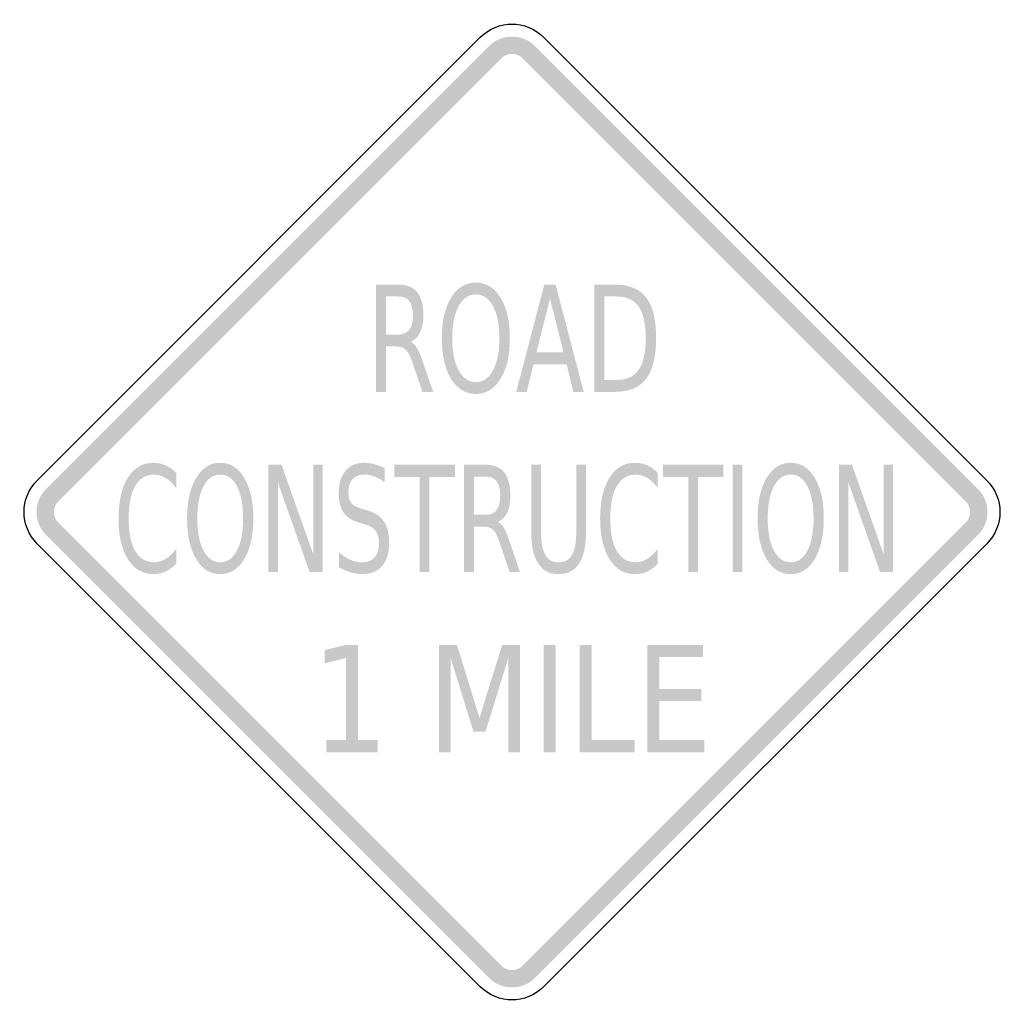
# Model space of a CAD drawing. Header units: inches. Extents: x -0.5 to 0.5, y -0.5 to 0.5.
import ezdxf

# ---------------------------------------------------------------- set-up
doc = ezdxf.new("R2010")
doc.units = ezdxf.units.IN
doc.header["$MEASUREMENT"] = 0

msp = doc.modelspace()

# ---------------------------------------------------------------- hatches: boundary and pattern name
for points in [[(0.0232, 0.4733), (0.0208, 0.4755), (0.0182, 0.4774), (0.0155, 0.4791), (0.0126, 0.4804), (0.0095, 0.4815), (0.0064, 0.4823), (0.0032, 0.4828), (0, 0.4829), (-0.0032, 0.4828), (-0.0064, 0.4823), (-0.0095, 0.4815), (-0.0126, 0.4804), (-0.0155, 0.4791), (-0.0182, 0.4774), (-0.0208, 0.4755), (-0.0232, 0.4733), (-0.0107, 0.4608), (-0.0096, 0.4618), (-0.0084, 0.4627), (-0.0071, 0.4635), (-0.0058, 0.4641), (-0.0044, 0.4646), (-0.003, 0.465), (-0.0015, 0.4652), (0, 0.4653), (0.0015, 0.4652), (0.003, 0.465), (0.0044, 0.4646), (0.0058, 0.4641), (0.0071, 0.4635), (0.0084, 0.4627), (0.0096, 0.4618), (0.0107, 0.4608), (0.0232, 0.4733)], [(-0.4608, 0.0107), (-0.0107, 0.4608), (-0.0232, 0.4733), (-0.4733, 0.0232), (-0.4608, 0.0107)], [(0.0107, 0.4608), (0.4608, 0.0107), (0.4733, 0.0232), (0.0232, 0.4733), (0.0107, 0.4608)], [(-0.2474, 0.048), (-0.2341, 0.048), (-0.2018, -0.0432), (-0.2018, 0.048), (-0.1923, 0.048), (-0.1923, -0.061), (-0.2056, -0.061), (-0.2378, 0.0302), (-0.2378, -0.061), (-0.2474, -0.061), (-0.2474, 0.048)], [(-0.1195, 0.048), (-0.058, 0.048), (-0.058, 0.0356), (-0.0838, 0.0356), (-0.0838, -0.061), (-0.0937, -0.061), (-0.0937, 0.0356), (-0.1195, 0.0356), (-0.1195, 0.048)], [(0.1533, 0.048), (0.2148, 0.048), (0.2148, 0.0356), (0.189, 0.0356), (0.189, -0.061), (0.1791, -0.061), (0.1791, 0.0356), (0.1533, 0.0356), (0.1533, 0.048)], [(0.2242, 0.048), (0.234, 0.048), (0.234, -0.061), (0.2242, -0.061), (0.2242, 0.048)], [(0.332, 0.048), (0.3453, 0.048), (0.3775, -0.0432), (0.3775, 0.048), (0.3871, 0.048), (0.3871, -0.061), (0.3738, -0.061), (0.3416, 0.0302), (0.3416, -0.061), (0.332, -0.061), (0.332, 0.048)], [(-0.4733, 0.0232), (-0.4755, 0.0208), (-0.4774, 0.0182), (-0.4791, 0.0155), (-0.4804, 0.0126), (-0.4815, 0.0095), (-0.4823, 0.0064), (-0.4828, 0.0032), (-0.4829, 0), (-0.4828, -0.0032), (-0.4823, -0.0064), (-0.4815, -0.0095), (-0.4804, -0.0126), (-0.4791, -0.0155), (-0.4774, -0.0182), (-0.4755, -0.0208), (-0.4733, -0.0232), (-0.4608, -0.0107), (-0.4618, -0.0096), (-0.4627, -0.0084), (-0.4635, -0.0071), (-0.4641, -0.0058), (-0.4646, -0.0044), (-0.465, -0.003), (-0.4652, -0.0015), (-0.4653, 0), (-0.4652, 0.0015), (-0.465, 0.003), (-0.4646, 0.0044), (-0.4641, 0.0058), (-0.4635, 0.0071), (-0.4627, 0.0084), (-0.4618, 0.0096), (-0.4608, 0.0107), (-0.4733, 0.0232)], [(0.4733, -0.0232), (0.4754, -0.021), (0.4772, -0.0186), (0.4788, -0.016), (0.4801, -0.0133), (0.4812, -0.0104), (0.4821, -0.0075), (0.4826, -0.0045), (0.4829, -0.0015), (0.4829, 0.0015), (0.4826, 0.0045), (0.4821, 0.0075), (0.4812, 0.0104), (0.4801, 0.0133), (0.4788, 0.016), (0.4772, 0.0186), (0.4754, 0.021), (0.4733, 0.0232), (0.4608, 0.0107), (0.4618, 0.0097), (0.4626, 0.0086), (0.4633, 0.0074), (0.464, 0.0061), (0.4645, 0.0048), (0.4648, 0.0035), (0.4651, 0.0021), (0.4652, 0.0007), (0.4652, -0.0007), (0.4651, -0.0021), (0.4648, -0.0035), (0.4645, -0.0048), (0.464, -0.0061), (0.4633, -0.0074), (0.4626, -0.0086), (0.4618, -0.0097), (0.4608, -0.0107), (0.4733, -0.0232)], [(-0.0107, -0.4608), (-0.4608, -0.0107), (-0.4733, -0.0232), (-0.0232, -0.4733), (-0.0107, -0.4608)], [(0.4608, -0.0107), (0.0107, -0.4608), (0.0232, -0.4733), (0.4733, -0.0232), (0.4608, -0.0107)], [(-0.1884, -0.2316), (-0.1686, -0.2316), (-0.1686, -0.1484), (-0.1902, -0.1536), (-0.1902, -0.1402), (-0.1687, -0.135), (-0.1565, -0.135), (-0.1565, -0.2316), (-0.1366, -0.2316), (-0.1366, -0.244), (-0.1884, -0.244), (-0.1884, -0.2316)], [(-0.0741, -0.135), (-0.0559, -0.135), (-0.033, -0.2091), (-0.01, -0.135), (0.0082, -0.135), (0.0082, -0.244), (-0.0037, -0.244), (-0.0037, -0.1482), (-0.0269, -0.223), (-0.0391, -0.223), (-0.0623, -0.1482), (-0.0623, -0.244), (-0.0741, -0.244), (-0.0741, -0.135)], [(0.0323, -0.135), (0.0445, -0.135), (0.0445, -0.244), (0.0323, -0.244), (0.0323, -0.135)], [(0.0687, -0.135), (0.0808, -0.135), (0.0808, -0.2316), (0.1246, -0.2316), (0.1246, -0.244), (0.0687, -0.244), (0.0687, -0.135)], [(0.1373, -0.135), (0.1941, -0.135), (0.1941, -0.1474), (0.1495, -0.1474), (0.1495, -0.1796), (0.1923, -0.1796), (0.1923, -0.1921), (0.1495, -0.1921), (0.1495, -0.2316), (0.1953, -0.2316), (0.1953, -0.244), (0.1373, -0.244), (0.1373, -0.135)], [(-0.0232, -0.4733), (-0.0208, -0.4755), (-0.0182, -0.4774), (-0.0155, -0.4791), (-0.0126, -0.4804), (-0.0095, -0.4815), (-0.0064, -0.4823), (-0.0032, -0.4828), (0, -0.4829), (0.0032, -0.4828), (0.0064, -0.4823), (0.0095, -0.4815), (0.0126, -0.4804), (0.0155, -0.4791), (0.0182, -0.4774), (0.0208, -0.4755), (0.0232, -0.4733), (0.0107, -0.4608), (0.0096, -0.4618), (0.0084, -0.4627), (0.0071, -0.4635), (0.0058, -0.4641), (0.0044, -0.4646), (0.003, -0.465), (0.0015, -0.4652), (0, -0.4653), (-0.0015, -0.4652), (-0.003, -0.465), (-0.0044, -0.4646), (-0.0058, -0.4641), (-0.0071, -0.4635), (-0.0084, -0.4627), (-0.0096, -0.4618), (-0.0107, -0.4608), (-0.0232, -0.4733)]]:
    msp.add_hatch(color=7).paths.add_polyline_path(points)
h = msp.add_hatch(color=7)
edge = h.paths.add_edge_path()
edge.add_spline(control_points=[(-0.1028, 0.1731), (-0.1006, 0.1721), (-0.0985, 0.1698), (-0.0965, 0.1663), (-0.0944, 0.1628), (-0.0924, 0.1579), (-0.0903, 0.1518)], knot_values=[0, 0, 0, 0, 1, 1, 1, 2, 2, 2, 2], degree=3, periodic=0)
edge.add_line((-0.0903, 0.1518), (-0.08, 0.122))
edge.add_line((-0.08, 0.122), (-0.0909, 0.122))
edge.add_line((-0.0909, 0.122), (-0.1005, 0.15))
edge.add_spline(control_points=[(-0.1005, 0.15), (-0.1029, 0.1573), (-0.1053, 0.1621), (-0.1076, 0.1645), (-0.1099, 0.1669), (-0.1131, 0.1681), (-0.1171, 0.1681)], knot_values=[0, 0, 0, 0, 1, 1, 1, 2, 2, 2, 2], degree=3, periodic=0)
edge.add_line((-0.1171, 0.1681), (-0.1281, 0.1681))
edge.add_line((-0.1281, 0.1681), (-0.1281, 0.122))
edge.add_line((-0.1281, 0.122), (-0.1382, 0.122))
edge.add_line((-0.1382, 0.122), (-0.1382, 0.231))
edge.add_line((-0.1382, 0.231), (-0.1154, 0.231))
edge.add_spline(control_points=[(-0.1154, 0.231), (-0.1069, 0.231), (-0.1005, 0.2284), (-0.0963, 0.2232), (-0.0921, 0.218), (-0.09, 0.2102), (-0.09, 0.1996), (-0.09, 0.1928), (-0.0911, 0.1871), (-0.0933, 0.1826), (-0.0954, 0.178), (-0.0986, 0.1749), (-0.1028, 0.1731)], knot_values=[0, 0, 0, 0, 1, 1, 1, 2, 2, 2, 3, 3, 3, 4, 4, 4, 4], degree=3, periodic=0)
edge = h.paths.add_edge_path(flags=0)
edge.add_line((-0.1281, 0.2189), (-0.1281, 0.1802))
edge.add_line((-0.1281, 0.1802), (-0.1154, 0.1802))
edge.add_spline(control_points=[(-0.1154, 0.1802), (-0.1105, 0.1802), (-0.1068, 0.1819), (-0.1044, 0.1851), (-0.1019, 0.1884), (-0.1006, 0.1933), (-0.1006, 0.1996), (-0.1006, 0.206), (-0.1019, 0.2108), (-0.1044, 0.2141), (-0.1068, 0.2173), (-0.1105, 0.2189), (-0.1154, 0.2189)], knot_values=[0, 0, 0, 0, 1, 1, 1, 2, 2, 2, 3, 3, 3, 4, 4, 4, 4], degree=3, periodic=0)
edge.add_line((-0.1154, 0.2189), (-0.1281, 0.2189))
h = msp.add_hatch(color=7)
edge = h.paths.add_edge_path()
edge.add_spline(control_points=[(-0.0367, 0.233), (-0.0262, 0.233), (-0.0179, 0.2279), (-0.0116, 0.2176), (-0.0053, 0.2074), (-0.0022, 0.1936), (-0.0022, 0.1764), (-0.0022, 0.1592), (-0.0053, 0.1455), (-0.0116, 0.1353), (-0.0179, 0.125), (-0.0262, 0.1199), (-0.0367, 0.1199), (-0.0472, 0.1199), (-0.0556, 0.125), (-0.0619, 0.1352), (-0.0682, 0.1455), (-0.0713, 0.1592), (-0.0713, 0.1764), (-0.0713, 0.1936), (-0.0682, 0.2074), (-0.0619, 0.2176), (-0.0556, 0.2279), (-0.0472, 0.233), (-0.0367, 0.233)], knot_values=[0, 0, 0, 0, 1, 1, 1, 2, 2, 2, 3, 3, 3, 4, 4, 4, 5, 5, 5, 6, 6, 6, 7, 7, 7, 8, 8, 8, 8], degree=3, periodic=0)
edge = h.paths.add_edge_path(flags=0)
edge.add_spline(control_points=[(-0.0367, 0.221), (-0.0441, 0.221), (-0.0499, 0.217), (-0.0542, 0.2091), (-0.0585, 0.2011), (-0.0607, 0.1902), (-0.0607, 0.1764), (-0.0607, 0.1627), (-0.0585, 0.1518), (-0.0542, 0.1439), (-0.0499, 0.1359), (-0.0441, 0.1319), (-0.0367, 0.1319), (-0.0294, 0.1319), (-0.0236, 0.1359), (-0.0193, 0.1439), (-0.015, 0.1518), (-0.0128, 0.1627), (-0.0128, 0.1764), (-0.0128, 0.1902), (-0.015, 0.2011), (-0.0193, 0.2091), (-0.0236, 0.217), (-0.0294, 0.221), (-0.0367, 0.221)], knot_values=[0, 0, 0, 0, 1, 1, 1, 2, 2, 2, 3, 3, 3, 4, 4, 4, 5, 5, 5, 6, 6, 6, 7, 7, 7, 8, 8, 8, 8], degree=3, periodic=0)
h = msp.add_hatch(color=7)
h.paths.add_polyline_path([(0.0328, 0.231), (0.0443, 0.231), (0.0728, 0.122), (0.0623, 0.122), (0.0555, 0.15), (0.0218, 0.15), (0.015, 0.122), (0.0043, 0.122), (0.0328, 0.231)])
h.paths.add_polyline_path([(0.0386, 0.2165), (0.0248, 0.1623), (0.0523, 0.1623), (0.0386, 0.2165)], flags=0)
h = msp.add_hatch(color=7)
edge = h.paths.add_edge_path()
edge.add_line((0.0836, 0.231), (0.1044, 0.231))
edge.add_spline(control_points=[(0.1044, 0.231), (0.1189, 0.231), (0.1295, 0.2266), (0.1363, 0.2179), (0.143, 0.2091), (0.1464, 0.1953), (0.1464, 0.1766), (0.1464, 0.1578), (0.143, 0.144), (0.1362, 0.1352), (0.1294, 0.1264), (0.1188, 0.122), (0.1044, 0.122)], knot_values=[0, 0, 0, 0, 1, 1, 1, 2, 2, 2, 3, 3, 3, 4, 4, 4, 4], degree=3, periodic=0)
edge.add_line((0.1044, 0.122), (0.0836, 0.122))
edge.add_line((0.0836, 0.122), (0.0836, 0.231))
edge = h.paths.add_edge_path(flags=0)
edge.add_line((0.0938, 0.2189), (0.0938, 0.1341))
edge.add_line((0.0938, 0.1341), (0.1059, 0.1341))
edge.add_spline(control_points=[(0.1059, 0.1341), (0.1163, 0.1341), (0.1238, 0.1375), (0.1286, 0.1444), (0.1334, 0.1512), (0.1358, 0.1619), (0.1358, 0.1766), (0.1358, 0.1912), (0.1334, 0.2019), (0.1286, 0.2087), (0.1238, 0.2155), (0.1163, 0.2189), (0.1059, 0.2189)], knot_values=[0, 0, 0, 0, 1, 1, 1, 2, 2, 2, 3, 3, 3, 4, 4, 4, 4], degree=3, periodic=0)
edge.add_line((0.1059, 0.2189), (0.0938, 0.2189))
h = msp.add_hatch(color=7)
edge = h.paths.add_edge_path()
edge.add_line((-0.341, 0.0396), (-0.341, 0.0241))
edge.add_spline(control_points=[(-0.341, 0.0241), (-0.3443, 0.0287), (-0.3479, 0.0322), (-0.3516, 0.0345), (-0.3554, 0.0367), (-0.3594, 0.0379), (-0.3636, 0.0379), (-0.3719, 0.0379), (-0.3782, 0.0341), (-0.3827, 0.0265), (-0.3871, 0.0188), (-0.3893, 0.0078), (-0.3893, -0.0066), (-0.3893, -0.0209), (-0.3871, -0.0319), (-0.3827, -0.0395), (-0.3782, -0.0472), (-0.3719, -0.051), (-0.3636, -0.051), (-0.3594, -0.051), (-0.3554, -0.0498), (-0.3516, -0.0475), (-0.3479, -0.0453), (-0.3443, -0.0418), (-0.341, -0.0372)], knot_values=[0, 0, 0, 0, 1, 1, 1, 2, 2, 2, 3, 3, 3, 4, 4, 4, 5, 5, 5, 6, 6, 6, 7, 7, 7, 8, 8, 8, 8], degree=3, periodic=0)
edge.add_line((-0.341, -0.0372), (-0.341, -0.0526))
edge.add_spline(control_points=[(-0.341, -0.0526), (-0.3445, -0.0561), (-0.3481, -0.0587), (-0.352, -0.0605), (-0.3558, -0.0622), (-0.3599, -0.0631), (-0.3641, -0.0631), (-0.3752, -0.0631), (-0.3838, -0.058), (-0.3902, -0.0479), (-0.3965, -0.0378), (-0.3996, -0.0241), (-0.3996, -0.0066), (-0.3996, 0.0109), (-0.3965, 0.0248), (-0.3902, 0.0349), (-0.3838, 0.045), (-0.3752, 0.05), (-0.3641, 0.05), (-0.3598, 0.05), (-0.3557, 0.0491), (-0.3518, 0.0474), (-0.348, 0.0457), (-0.3444, 0.0431), (-0.341, 0.0396)], knot_values=[0, 0, 0, 0, 1, 1, 1, 2, 2, 2, 3, 3, 3, 4, 4, 4, 5, 5, 5, 6, 6, 6, 7, 7, 7, 8, 8, 8, 8], degree=3, periodic=0)
h = msp.add_hatch(color=7)
edge = h.paths.add_edge_path()
edge.add_spline(control_points=[(-0.2963, 0.05), (-0.2861, 0.05), (-0.278, 0.0449), (-0.2719, 0.0346), (-0.2658, 0.0244), (-0.2627, 0.0107), (-0.2627, -0.0066), (-0.2627, -0.0238), (-0.2658, -0.0375), (-0.2719, -0.0477), (-0.278, -0.058), (-0.2861, -0.0631), (-0.2963, -0.0631), (-0.3065, -0.0631), (-0.3147, -0.058), (-0.3208, -0.0478), (-0.3269, -0.0375), (-0.33, -0.0238), (-0.33, -0.0066), (-0.33, 0.0107), (-0.3269, 0.0244), (-0.3208, 0.0346), (-0.3147, 0.0449), (-0.3065, 0.05), (-0.2963, 0.05)], knot_values=[0, 0, 0, 0, 1, 1, 1, 2, 2, 2, 3, 3, 3, 4, 4, 4, 5, 5, 5, 6, 6, 6, 7, 7, 7, 8, 8, 8, 8], degree=3, periodic=0)
edge = h.paths.add_edge_path(flags=0)
edge.add_spline(control_points=[(-0.2963, 0.038), (-0.3035, 0.038), (-0.3091, 0.034), (-0.3133, 0.0261), (-0.3175, 0.0181), (-0.3196, 0.0072), (-0.3196, -0.0066), (-0.3196, -0.0203), (-0.3175, -0.0312), (-0.3133, -0.0391), (-0.3091, -0.0471), (-0.3035, -0.0511), (-0.2963, -0.0511), (-0.2892, -0.0511), (-0.2835, -0.0471), (-0.2793, -0.0391), (-0.2751, -0.0312), (-0.2731, -0.0203), (-0.2731, -0.0066), (-0.2731, 0.0072), (-0.2751, 0.0181), (-0.2793, 0.0261), (-0.2835, 0.034), (-0.2892, 0.038), (-0.2963, 0.038)], knot_values=[0, 0, 0, 0, 1, 1, 1, 2, 2, 2, 3, 3, 3, 4, 4, 4, 5, 5, 5, 6, 6, 6, 7, 7, 7, 8, 8, 8, 8], degree=3, periodic=0)
h = msp.add_hatch(color=7)
edge = h.paths.add_edge_path()
edge.add_line((-0.1292, 0.0445), (-0.1292, 0.0301))
edge.add_spline(control_points=[(-0.1292, 0.0301), (-0.1329, 0.0328), (-0.1365, 0.0348), (-0.1398, 0.0361), (-0.1431, 0.0374), (-0.1463, 0.038), (-0.1494, 0.038), (-0.1547, 0.038), (-0.1589, 0.0365), (-0.1618, 0.0334), (-0.1647, 0.0302), (-0.1661, 0.0258), (-0.1661, 0.0201), (-0.1661, 0.0153), (-0.1652, 0.0116), (-0.1632, 0.0092), (-0.1613, 0.0067), (-0.1576, 0.0047), (-0.1522, 0.0032)], knot_values=[0, 0, 0, 0, 1, 1, 1, 2, 2, 2, 3, 3, 3, 4, 4, 4, 5, 5, 5, 6, 6, 6, 6], degree=3, periodic=0)
edge.add_line((-0.1522, 0.0032), (-0.1463, 0.0014))
edge.add_spline(control_points=[(-0.1463, 0.0014), (-0.139, -0.0007), (-0.1335, -0.0044), (-0.1301, -0.0097), (-0.1266, -0.015), (-0.1248, -0.022), (-0.1248, -0.0309), (-0.1248, -0.0415), (-0.1272, -0.0495), (-0.1319, -0.0549), (-0.1366, -0.0604), (-0.1435, -0.0631), (-0.1527, -0.0631), (-0.1561, -0.0631), (-0.1598, -0.0625), (-0.1637, -0.0613), (-0.1675, -0.0602), (-0.1716, -0.0584), (-0.1757, -0.0562)], knot_values=[0, 0, 0, 0, 1, 1, 1, 2, 2, 2, 3, 3, 3, 4, 4, 4, 5, 5, 5, 6, 6, 6, 6], degree=3, periodic=0)
edge.add_line((-0.1757, -0.0562), (-0.1757, -0.041))
edge.add_spline(control_points=[(-0.1757, -0.041), (-0.1717, -0.0443), (-0.1678, -0.0469), (-0.164, -0.0486), (-0.1601, -0.0503), (-0.1564, -0.0511), (-0.1527, -0.0511), (-0.1471, -0.0511), (-0.1427, -0.0495), (-0.1397, -0.0462), (-0.1366, -0.0428), (-0.1351, -0.0381), (-0.1351, -0.032), (-0.1351, -0.0266), (-0.1362, -0.0224), (-0.1384, -0.0194), (-0.1406, -0.0164), (-0.1442, -0.0141), (-0.1492, -0.0126)], knot_values=[0, 0, 0, 0, 1, 1, 1, 2, 2, 2, 3, 3, 3, 4, 4, 4, 5, 5, 5, 6, 6, 6, 6], degree=3, periodic=0)
edge.add_line((-0.1492, -0.0126), (-0.1551, -0.0109))
edge.add_spline(control_points=[(-0.1551, -0.0109), (-0.1625, -0.0087), (-0.1678, -0.0053), (-0.1711, -0.0006), (-0.1743, 0.0041), (-0.176, 0.0106), (-0.176, 0.0189), (-0.176, 0.0285), (-0.1737, 0.0361), (-0.1692, 0.0417), (-0.1647, 0.0472), (-0.1584, 0.05), (-0.1505, 0.05), (-0.1471, 0.05), (-0.1436, 0.0495), (-0.14, 0.0486), (-0.1365, 0.0477), (-0.1329, 0.0463), (-0.1292, 0.0445)], knot_values=[0, 0, 0, 0, 1, 1, 1, 2, 2, 2, 3, 3, 3, 4, 4, 4, 5, 5, 5, 6, 6, 6, 6], degree=3, periodic=0)
h = msp.add_hatch(color=7)
edge = h.paths.add_edge_path()
edge.add_line((0.1481, 0.0396), (0.1481, 0.0241))
edge.add_spline(control_points=[(0.1481, 0.0241), (0.1448, 0.0287), (0.1412, 0.0322), (0.1375, 0.0345), (0.1337, 0.0367), (0.1298, 0.0379), (0.1255, 0.0379), (0.1172, 0.0379), (0.1109, 0.0341), (0.1065, 0.0265), (0.102, 0.0188), (0.0998, 0.0078), (0.0998, -0.0066), (0.0998, -0.0209), (0.102, -0.0319), (0.1065, -0.0395), (0.1109, -0.0472), (0.1172, -0.051), (0.1255, -0.051), (0.1298, -0.051), (0.1337, -0.0498), (0.1375, -0.0475), (0.1412, -0.0453), (0.1448, -0.0418), (0.1481, -0.0372)], knot_values=[0, 0, 0, 0, 1, 1, 1, 2, 2, 2, 3, 3, 3, 4, 4, 4, 5, 5, 5, 6, 6, 6, 7, 7, 7, 8, 8, 8, 8], degree=3, periodic=0)
edge.add_line((0.1481, -0.0372), (0.1481, -0.0526))
edge.add_spline(control_points=[(0.1481, -0.0526), (0.1447, -0.0561), (0.141, -0.0587), (0.1372, -0.0605), (0.1333, -0.0622), (0.1293, -0.0631), (0.125, -0.0631), (0.114, -0.0631), (0.1053, -0.058), (0.099, -0.0479), (0.0927, -0.0378), (0.0895, -0.0241), (0.0895, -0.0066), (0.0895, 0.0109), (0.0927, 0.0248), (0.099, 0.0349), (0.1053, 0.045), (0.114, 0.05), (0.125, 0.05), (0.1293, 0.05), (0.1334, 0.0491), (0.1373, 0.0474), (0.1411, 0.0457), (0.1447, 0.0431), (0.1481, 0.0396)], knot_values=[0, 0, 0, 0, 1, 1, 1, 2, 2, 2, 3, 3, 3, 4, 4, 4, 5, 5, 5, 6, 6, 6, 7, 7, 7, 8, 8, 8, 8], degree=3, periodic=0)
h = msp.add_hatch(color=7)
edge = h.paths.add_edge_path()
edge.add_spline(control_points=[(0.2831, 0.05), (0.2933, 0.05), (0.3014, 0.0449), (0.3075, 0.0346), (0.3136, 0.0244), (0.3167, 0.0107), (0.3167, -0.0066), (0.3167, -0.0238), (0.3136, -0.0375), (0.3075, -0.0477), (0.3014, -0.058), (0.2933, -0.0631), (0.2831, -0.0631), (0.2729, -0.0631), (0.2647, -0.058), (0.2586, -0.0478), (0.2525, -0.0375), (0.2494, -0.0238), (0.2494, -0.0066), (0.2494, 0.0107), (0.2525, 0.0244), (0.2586, 0.0346), (0.2647, 0.0449), (0.2729, 0.05), (0.2831, 0.05)], knot_values=[0, 0, 0, 0, 1, 1, 1, 2, 2, 2, 3, 3, 3, 4, 4, 4, 5, 5, 5, 6, 6, 6, 7, 7, 7, 8, 8, 8, 8], degree=3, periodic=0)
edge = h.paths.add_edge_path(flags=0)
edge.add_spline(control_points=[(0.2831, 0.038), (0.2759, 0.038), (0.2702, 0.034), (0.266, 0.0261), (0.2618, 0.0181), (0.2597, 0.0072), (0.2597, -0.0066), (0.2597, -0.0203), (0.2618, -0.0312), (0.266, -0.0391), (0.2702, -0.0471), (0.2759, -0.0511), (0.2831, -0.0511), (0.2902, -0.0511), (0.2959, -0.0471), (0.3001, -0.0391), (0.3042, -0.0312), (0.3063, -0.0203), (0.3063, -0.0066), (0.3063, 0.0072), (0.3042, 0.0181), (0.3001, 0.0261), (0.2959, 0.034), (0.2902, 0.038), (0.2831, 0.038)], knot_values=[0, 0, 0, 0, 1, 1, 1, 2, 2, 2, 3, 3, 3, 4, 4, 4, 5, 5, 5, 6, 6, 6, 7, 7, 7, 8, 8, 8, 8], degree=3, periodic=0)
h = msp.add_hatch(color=7)
edge = h.paths.add_edge_path()
edge.add_spline(control_points=[(-0.0141, -0.0099), (-0.012, -0.0109), (-0.0099, -0.0132), (-0.008, -0.0167), (-0.006, -0.0202), (-0.004, -0.0251), (-0.002, -0.0312)], knot_values=[0, 0, 0, 0, 1, 1, 1, 2, 2, 2, 2], degree=3, periodic=0)
edge.add_line((-0.002, -0.0312), (0.0081, -0.061))
edge.add_line((0.0081, -0.061), (-0.0025, -0.061))
edge.add_line((-0.0025, -0.061), (-0.0119, -0.033))
edge.add_spline(control_points=[(-0.0119, -0.033), (-0.0142, -0.0257), (-0.0166, -0.0209), (-0.0188, -0.0185), (-0.0211, -0.0161), (-0.0241, -0.0149), (-0.028, -0.0149)], knot_values=[0, 0, 0, 0, 1, 1, 1, 2, 2, 2, 2], degree=3, periodic=0)
edge.add_line((-0.028, -0.0149), (-0.0387, -0.0149))
edge.add_line((-0.0387, -0.0149), (-0.0387, -0.061))
edge.add_line((-0.0387, -0.061), (-0.0486, -0.061))
edge.add_line((-0.0486, -0.061), (-0.0486, 0.048))
edge.add_line((-0.0486, 0.048), (-0.0264, 0.048))
edge.add_spline(control_points=[(-0.0264, 0.048), (-0.0181, 0.048), (-0.0119, 0.0454), (-0.0078, 0.0402), (-0.0037, 0.035), (-0.0017, 0.0272), (-0.0017, 0.0166), (-0.0017, 0.0098), (-0.0027, 0.0041), (-0.0048, -0.0004), (-0.007, -0.005), (-0.0101, -0.0081), (-0.0141, -0.0099)], knot_values=[0, 0, 0, 0, 1, 1, 1, 2, 2, 2, 3, 3, 3, 4, 4, 4, 4], degree=3, periodic=0)
edge = h.paths.add_edge_path(flags=0)
edge.add_line((-0.0387, 0.0359), (-0.0387, -0.0028))
edge.add_line((-0.0387, -0.0028), (-0.0264, -0.0028))
edge.add_spline(control_points=[(-0.0264, -0.0028), (-0.0216, -0.0028), (-0.0181, -0.0011), (-0.0156, 0.0021), (-0.0132, 0.0054), (-0.012, 0.0103), (-0.012, 0.0166), (-0.012, 0.023), (-0.0132, 0.0278), (-0.0156, 0.0311), (-0.0181, 0.0343), (-0.0216, 0.0359), (-0.0264, 0.0359)], knot_values=[0, 0, 0, 0, 1, 1, 1, 2, 2, 2, 3, 3, 3, 4, 4, 4, 4], degree=3, periodic=0)
edge.add_line((-0.0264, 0.0359), (-0.0387, 0.0359))
h = msp.add_hatch(color=7)
edge = h.paths.add_edge_path()
edge.add_line((0.0195, 0.048), (0.0294, 0.048))
edge.add_line((0.0294, 0.048), (0.0294, -0.0182))
edge.add_spline(control_points=[(0.0294, -0.0182), (0.0294, -0.0299), (0.0308, -0.0383), (0.0337, -0.0434), (0.0365, -0.0486), (0.0411, -0.0511), (0.0474, -0.0511), (0.0537, -0.0511), (0.0583, -0.0486), (0.0611, -0.0434), (0.0639, -0.0383), (0.0653, -0.0299), (0.0653, -0.0182)], knot_values=[0, 0, 0, 0, 1, 1, 1, 2, 2, 2, 3, 3, 3, 4, 4, 4, 4], degree=3, periodic=0)
edge.add_line((0.0653, -0.0182), (0.0653, 0.048))
edge.add_line((0.0653, 0.048), (0.0752, 0.048))
edge.add_line((0.0752, 0.048), (0.0752, -0.02))
edge.add_spline(control_points=[(0.0752, -0.02), (0.0752, -0.0342), (0.0729, -0.045), (0.0682, -0.0522), (0.0635, -0.0595), (0.0566, -0.0631), (0.0474, -0.0631), (0.0382, -0.0631), (0.0313, -0.0595), (0.0266, -0.0522), (0.0219, -0.045), (0.0195, -0.0342), (0.0195, -0.02)], knot_values=[0, 0, 0, 0, 1, 1, 1, 2, 2, 2, 3, 3, 3, 4, 4, 4, 4], degree=3, periodic=0)
edge.add_line((0.0195, -0.02), (0.0195, 0.048))

# ---------------------------------------------------------------- linework, layer by layer
at = {"color": 7}
for points in [[(-0.4822, 0.0321), (-0.0322, 0.4822)], [(0.0321, 0.4822), (0.4822, 0.0321)], [(-0.0322, -0.4822), (-0.4822, -0.0322)], [(0.4822, -0.0322), (0.0321, -0.4822)]]:
    msp.add_lwpolyline(points, dxfattribs=at)
for points in [[(-0.0322, 0.4822), (-0.0144, 0.5), (0.0144, 0.5), (0.0321, 0.4822)], [(-0.4822, -0.0322), (-0.5, -0.0144), (-0.5, 0.0144), (-0.4822, 0.0321)], [(0.4822, 0.0321), (0.5, 0.0144), (0.5, -0.0144), (0.4822, -0.0322)], [(0.0321, -0.4822), (0.0144, -0.5), (-0.0144, -0.5), (-0.0322, -0.4822)]]:
    msp.add_open_spline(points, degree=3, dxfattribs=at)

doc.saveas('drawing.dxf')
